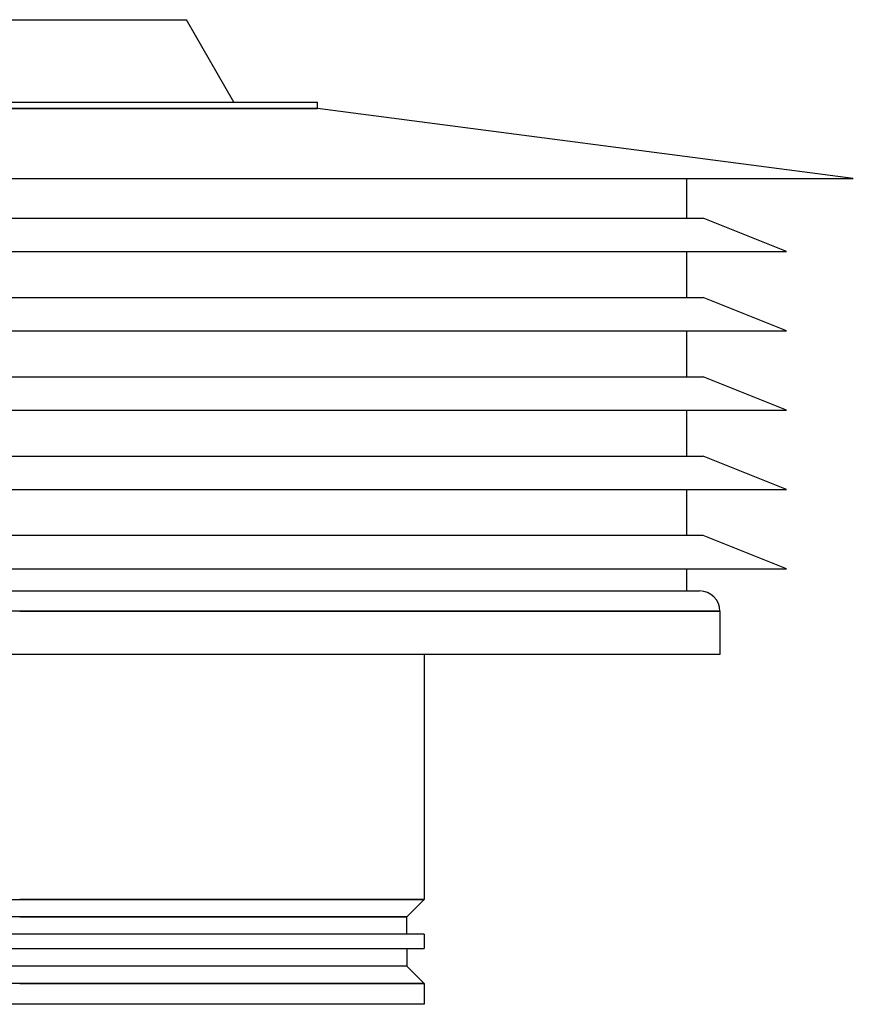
# Model space of a CAD drawing. Header units: millimetres. Extents: x -213 to 205, y -242 to 0.
# Tile 3 of 3: x 0 to 205, y -242 to 0. Entities that reach past the tile are written whole.
import ezdxf

# ---------------------------------------------------------------- set-up
doc = ezdxf.new("R2010")
doc.units = ezdxf.units.MM
doc.layers.add('HIDDEN', color=7, linetype='Continuous')
doc.layers.add('THICK', color=7, linetype='Continuous')

msp = doc.modelspace()

# ---------------------------------------------------------------- linework, layer by layer
at = {"layer": 'HIDDEN'}
for p, q in [((73.2, -21.82), (-73.2, -21.82)), ((0, -145.4), (172.2, -145.4)), ((99.5, -216.2), (0, -216.2)), ((0, -220.5), (95.2, -220.5)), ((0, -232.6), (-95.2, -232.6)), ((95.2, -232.6), (0, -232.6)), ((0, -236.9), (99.5, -236.9))]:
    msp.add_line(p, q, dxfattribs=at)
at = {"layer": 'THICK'}
for p, q in [((-41, 0), (41, 0)), ((52.7, -20.26), (41, 0)), ((-73.2, -20.26), (73.2, -20.26)), ((73.2, -21.82), (73.2, -20.26)), ((-73.2, -21.82), (73.2, -21.82)), ((205, -39), (73.2, -21.82)), ((-205, -39), (205, -39)), ((164, -39), (164, -48.75)), ((-168.1, -48.75), (168.1, -48.75)), ((188.6, -56.95), (168.1, -48.75)), ((-188.6, -56.95), (188.6, -56.95)), ((164, -56.95), (164, -68.25)), ((-168.1, -68.25), (168.1, -68.25)), ((188.6, -76.45), (168.1, -68.25)), ((-188.6, -76.45), (188.6, -76.45)), ((164, -76.45), (164, -87.75)), ((-168.1, -87.75), (168.1, -87.75)), ((188.6, -95.95), (168.1, -87.75)), ((-188.6, -95.95), (188.6, -95.95)), ((164, -95.95), (164, -107.25)), ((-168.1, -107.25), (168.1, -107.25)), ((188.6, -115.45), (168.1, -107.25)), ((-188.6, -115.45), (188.6, -115.45)), ((164, -115.45), (164, -126.75)), ((168.1, -126.75), (-168.1, -126.75)), ((188.6, -134.95), (168.1, -126.75)), ((-188.6, -134.95), (188.6, -134.95)), ((164, -134.95), (164, -140.4)), ((-167.2, -140.4), (0, -140.4)), ((0, -140.4), (167.2, -140.4)), ((0, -145.4), (-169.43, -145.4)), ((172.2, -145.4), (0, -145.4)), ((172.2, -145.4), (172.2, -156)), ((172.2, -156), (-169.43, -156)), ((99.5, -156), (99.5, -216.2)), ((-99.5, -216.2), (0, -216.2)), ((0, -216.2), (99.5, -216.2)), ((95.2, -220.5), (99.5, -216.2)), ((0, -220.5), (-95.2, -220.5)), ((95.2, -220.5), (0, -220.5)), ((95.2, -224.8), (95.2, -220.5)), ((99.5, -224.8), (-99.5, -224.8)), ((99.5, -224.8), (99.5, -228.3)), ((-99.5, -228.3), (99.5, -228.3)), ((95.2, -228.3), (95.2, -232.6)), ((95.2, -232.6), (0, -232.6)), ((95.2, -232.6), (99.5, -236.9)), ((0, -236.9), (-99.5, -236.9)), ((99.5, -236.9), (0, -236.9)), ((99.5, -236.9), (99.5, -242)), ((99.5, -242), (-99.5, -242))]:
    msp.add_line(p, q, dxfattribs=at)
msp.add_arc((167.2, -145.4), 5, 0.0001, 90, dxfattribs=at)

doc.saveas('drawing.dxf')
